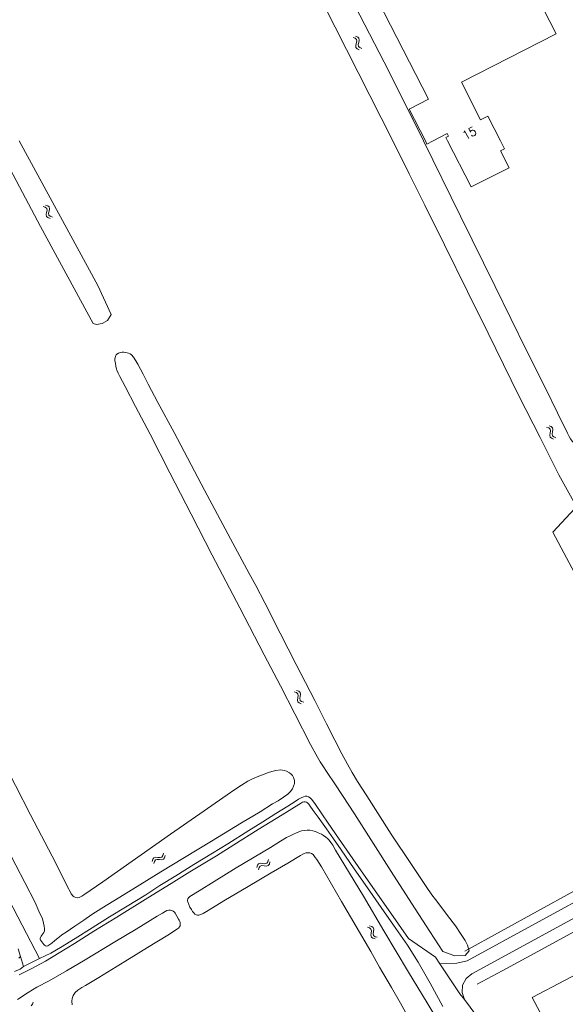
# Model space of a CAD drawing. Header units: metres. Extents: x 189705 to 199106, y 581686 to 588448.
# Tile 212 of 256: x 195154 to 195253, y 583844 to 584022. Entities that reach past the tile are written whole.
import ezdxf

# ---------------------------------------------------------------- set-up
doc = ezdxf.new("R2010")
doc.units = ezdxf.units.M
doc.layers.add('B-WA-OG-GBKN-G', color=7, linetype='Continuous', lineweight=18)
doc.styles.add('Style-STANDARD', font='STANDARD.shx')

msp = doc.modelspace()

# ---------------------------------------------------------------- linework, layer by layer
at = {"layer": 'B-WA-OG-GBKN-G'}
for p, q in [((195214.443, 584018.718), (195214.818, 584018.558)), ((195214.818, 584018.558), (195215.052, 584018.328)), ((195214.888, 584018.939), (195215.264, 584018.781)), ((195215.003, 584017.601), (195214.904, 584017.205)), ((195215.096, 584018.005), (195215.003, 584017.601)), ((195215.052, 584018.328), (195215.096, 584018.005)), ((195215.264, 584018.781), (195215.499, 584018.554)), ((195215.447, 584017.823), (195215.351, 584017.426)), ((195215.351, 584017.426), (195215.392, 584017.1)), ((195215.544, 584018.218), (195215.447, 584017.823)), ((195215.499, 584018.554), (195215.544, 584018.218)), ((195214.904, 584017.205), (195214.945, 584016.878)), ((195214.945, 584016.878), (195215.186, 584016.643)), ((195215.186, 584016.643), (195215.563, 584016.483)), ((195215.392, 584017.1), (195215.631, 584016.863)), ((195215.631, 584016.863), (195216.008, 584016.704)), ((195158.47, 583988.177), (195158.853, 583988.035)), ((195158.853, 583988.035), (195159.098, 583987.818)), ((195158.904, 583988.42), (195159.287, 583988.281)), ((195159.159, 583987.497), (195159.086, 583987.089)), ((195159.098, 583987.818), (195159.159, 583987.497)), ((195159.287, 583988.281), (195159.533, 583988.066)), ((195159.518, 583987.334), (195159.442, 583986.932)), ((195159.595, 583987.733), (195159.518, 583987.334)), ((195159.533, 583988.066), (195159.595, 583987.733)), ((195159.086, 583987.089), (195159.007, 583986.688)), ((195159.007, 583986.688), (195159.064, 583986.364)), ((195159.064, 583986.364), (195159.317, 583986.141)), ((195159.317, 583986.141), (195159.701, 583986.001)), ((195159.442, 583986.932), (195159.499, 583986.608)), ((195159.499, 583986.608), (195159.751, 583986.384)), ((195159.751, 583986.384), (195160.134, 583986.244)), ((195249.779, 583948.149), (195249.394, 583948.287)), ((195250.032, 583947.927), (195249.779, 583948.149)), ((195250.211, 583948.395), (195249.826, 583948.533)), ((195250.465, 583948.173), (195250.211, 583948.395)), ((195250.525, 583947.85), (195250.465, 583948.173)), ((195249.944, 583946.801), (195250.018, 583947.201)), ((195250.008, 583946.469), (195249.944, 583946.801)), ((195250.256, 583946.255), (195250.008, 583946.469)), ((195250.018, 583947.201), (195250.091, 583947.603)), ((195250.091, 583947.603), (195250.032, 583947.927)), ((195250.64, 583946.119), (195250.256, 583946.255)), ((195250.379, 583947.04), (195250.449, 583947.449)), ((195250.441, 583946.72), (195250.379, 583947.04)), ((195250.688, 583946.504), (195250.441, 583946.72)), ((195250.449, 583947.449), (195250.525, 583947.85)), ((195251.071, 583946.365), (195250.688, 583946.504)), ((195204.192, 583900.307), (195203.805, 583900.44)), ((195204.448, 583900.089), (195204.192, 583900.307)), ((195204.62, 583900.56), (195204.233, 583900.692)), ((195204.513, 583899.766), (195204.448, 583900.089)), ((195204.878, 583900.342), (195204.62, 583900.56)), ((195204.872, 583899.617), (195204.942, 583900.019)), ((195204.942, 583900.019), (195204.878, 583900.342)), ((195204.377, 583898.962), (195204.445, 583899.363)), ((195204.446, 583898.631), (195204.377, 583898.962)), ((195204.445, 583899.363), (195204.513, 583899.766)), ((195204.697, 583898.421), (195204.446, 583898.631)), ((195205.083, 583898.291), (195204.697, 583898.421)), ((195204.808, 583899.207), (195204.872, 583899.617)), ((195204.875, 583898.888), (195204.808, 583899.207)), ((195205.126, 583898.676), (195204.875, 583898.888)), ((195205.511, 583898.543), (195205.126, 583898.676)), ((195178.155, 583869.799), (195178.252, 583870.195)), ((195178.252, 583870.195), (195178.439, 583870.464)), ((195178.439, 583870.464), (195178.763, 583870.561)), ((195178.443, 583869.395), (195178.543, 583869.79)), ((195178.543, 583869.79), (195178.733, 583870.058)), ((195178.733, 583870.058), (195179.045, 583870.152)), ((195178.763, 583870.561), (195179.169, 583870.527)), ((195179.045, 583870.152), (195179.459, 583870.124)), ((195179.169, 583870.527), (195179.576, 583870.495)), ((195179.459, 583870.124), (195179.865, 583870.089)), ((195179.576, 583870.495), (195179.892, 583870.587)), ((195179.865, 583870.089), (195180.181, 583870.181)), ((195179.892, 583870.587), (195180.088, 583870.861)), ((195180.088, 583870.861), (195180.186, 583871.257)), ((195180.181, 583870.181), (195180.376, 583870.456)), ((195180.376, 583870.456), (195180.474, 583870.853)), ((195199.029, 583869.727), (195198.833, 583869.463)), ((195199.136, 583870.12), (195199.029, 583869.727)), ((195197.183, 583869.097), (195197.077, 583868.702)), ((195197.383, 583869.369), (195197.183, 583869.097)), ((195197.463, 583868.687), (195197.357, 583868.292)), ((195197.7, 583869.454), (195197.383, 583869.369)), ((195197.664, 583868.957), (195197.463, 583868.687)), ((195197.982, 583869.043), (195197.664, 583868.957)), ((195198.106, 583869.411), (195197.7, 583869.454)), ((195198.388, 583869.002), (195197.982, 583869.043)), ((195198.519, 583869.375), (195198.106, 583869.411)), ((195198.793, 583868.96), (195198.388, 583869.002)), ((195198.833, 583869.463), (195198.519, 583869.375)), ((195199.119, 583869.051), (195198.793, 583868.96)), ((195199.311, 583869.316), (195199.119, 583869.051)), ((195199.416, 583869.71), (195199.311, 583869.316)), ((195217.01, 583857.881), (195217.401, 583857.768)), ((195217.401, 583857.768), (195217.662, 583857.569)), ((195217.425, 583858.155), (195217.817, 583858.044)), ((195217.662, 583857.569), (195217.745, 583857.253)), ((195217.817, 583858.044), (195218.078, 583857.848)), ((195218.078, 583857.848), (195218.164, 583857.52)), ((195218.164, 583857.52), (195218.116, 583857.116)), ((195217.702, 583856.841), (195217.652, 583856.436)), ((195217.652, 583856.436), (195217.733, 583856.117)), ((195217.745, 583857.253), (195217.702, 583856.841)), ((195217.733, 583856.117), (195218.001, 583855.912)), ((195218.001, 583855.912), (195218.394, 583855.8)), ((195218.116, 583857.116), (195218.069, 583856.71)), ((195218.069, 583856.71), (195218.149, 583856.391)), ((195218.149, 583856.391), (195218.416, 583856.186)), ((195218.416, 583856.186), (195218.809, 583856.073)), ((195156.31, 583843.709), (195156.515, 583843.976)), ((195156.515, 583843.976), (195156.628, 583844.369))]:
    msp.add_line(p, q, dxfattribs=at)
at = {"layer": 'B-WA-OG-GBKN-G', "flags": 128}
for points in [[(195241.035, 584000), (195238.75, 584004.48), (195237.46, 584003.82), (195234, 584010.61), (195251.12, 584019.35), (195232.84, 584055.07), (195209.78, 584043.3), (195228.03, 584007.56)], [(195227.161, 584000), (195220.87, 584012.616), (195213.048, 584027.803), (195205.454, 584042.762), (195204.857, 584043.88)], [(195200.051, 584041.765), (195209.068, 584024.693), (195221.588, 584000)], [(195228.03, 584007.56), (195224.561, 584005.744), (195227.49, 584000)], [(195154.105, 584000), (195168.313, 583973.904), (195170.718, 583968.634), (195170.053, 583967.561), (195169.144, 583967.02), (195168.106, 583966.842), (195167.485, 583966.987), (195157.997, 583984.543), (195149.71, 584000)], [(195221.588, 584000), (195224.567, 583994.06), (195227.378, 583988.402), (195230.929, 583981.223), (195235.095, 583972.775), (195238.825, 583965.266), (195244.396, 583953.951), (195248.228, 583946.391), (195251.576, 583939.669), (195254.33, 583934.784)], [(195227.161, 584000), (195233.835, 583986.388), (195240.07, 583973.678), (195245.769, 583962.11), (195249.116, 583955.463), (195251.339, 583950.846), (195253.179, 583947.193), (195253.486, 583946.609), (195253.715, 583946.178), (195254.003, 583945.758), (195254.302, 583945.418), (195255.092, 583944.683), (195255.346, 583944.506), (195255.804, 583944.355), (195256.236, 583944.305), (195256.54, 583944.332), (195256.997, 583944.409), (195257.454, 583944.563), (195258.037, 583944.996), (195258.62, 583945.481), (195259.329, 583946.067), (195259.861, 583946.577), (195260.846, 583947.599), (195262.064, 583949.022)], [(195227.49, 584000), (195227.779, 583999.433), (195228.88, 584000)], [(195228.88, 584000), (195231.441, 584001.319)], [(195231.441, 584001.319), (195231.67, 584000.87), (195231.18, 584000.62), (195231.497, 584000)], [(195231.497, 584000), (195235.75, 583991.68), (195242.61, 583995.17), (195241.06, 583998.2), (195241.77, 583998.56), (195241.035, 584000)], [(195208.471, 583887.798), (195208.037, 583888.635), (195206.76, 583890.918), (195203.924, 583896.473), (195201.319, 583901.496), (195198.356, 583907.153), (195193.962, 583915.6), (195189.006, 583925.113), (195185.174, 583932.546), (195181.317, 583940.004), (195177.765, 583947.005), (195175.134, 583952.028), (195173.269, 583955.605), (195172.299, 583957.431), (195171.992, 583958.04), (195171.787, 583958.573), (195171.736, 583958.827), (195171.608, 583959.258), (195171.504, 583959.817), (195171.427, 583960.274), (195171.426, 583960.604), (195171.451, 583960.782), (195171.526, 583961.087), (195171.627, 583961.316), (195171.779, 583961.469), (195172.083, 583961.648), (195172.438, 583961.75), (195172.718, 583961.827), (195173.048, 583961.828), (195173.327, 583961.778), (195173.615, 583961.725), (195173.887, 583961.627), (195174.178, 583961.496), (195174.421, 583961.324), (195174.778, 583960.944), (195175.211, 583960.285), (195175.543, 583959.676), (195176.54, 583957.824), (195177.434, 583956.048), (195179.196, 583952.751), (195182.108, 583947.297)], [(195235.42, 583853.654), (195235.087, 583854.644), (195234.678, 583855.506), (195233.938, 583856.597), (195232.918, 583858.118), (195231.49, 583859.994), (195230.087, 583861.87), (195229.322, 583862.884), (195228.659, 583863.746), (195227.639, 583865.242), (195224.985, 583869.248), (195221.337, 583874.725), (195216.897, 583881.648), (195215.238, 583884.235), (195214.268, 583885.858), (195213.426, 583887.38), (195212.404, 583889.257), (195211.152, 583891.718), (195209.645, 583894.635), (195207.499, 583898.871), (195204.152, 583905.365), (195201.291, 583911.048), (195198.506, 583916.553), (195196.845, 583919.648), (195195.671, 583921.854), (195192.274, 583928.094), (195187.6, 583936.897), (195182.108, 583947.297)], [(195234.592, 583853.57), (195254.332, 583864.413), (195273.719, 583877.621), (195276.25, 583878.782), (195275.245, 583882.083), (195270.446, 583891.541), (195263.835, 583904.273), (195250.499, 583929.314), (195257.693, 583936.985)], [(195203.475, 583885.319), (195203.245, 583885.573), (195202.94, 583885.801), (195202.406, 583886.078), (195201.999, 583886.204), (195201.414, 583886.33), (195200.5, 583886.251), (195199.739, 583886.02), (195199.155, 583885.841), (195198.394, 583885.584), (195197.43, 583885.201), (195196.288, 583884.715), (195195.451, 583884.28), (195194.259, 583883.566), (195193.068, 583882.775), (195191.674, 583881.831), (195186.756, 583878.362), (195181.458, 583874.689), (195169.24, 583866.093), (195165.793, 583863.721), (195165.463, 583863.491), (195165.226, 583863.375), (195164.981, 583863.286), (195164.702, 583863.235), (195164.372, 583863.259), (195164.041, 583863.385), (195163.863, 583863.512), (195163.532, 583863.917), (195163.378, 583864.222), (195162.842, 583865.211), (195160.721, 583869.448), (195156.174, 583878.225), (195147.999, 583894.105)], [(195208.471, 583887.798), (195208.981, 583887.037), (195209.772, 583885.845), (195211.15, 583883.817), (195212.553, 583881.687), (195214.697, 583878.365), (195217.657, 583873.775), (195221.765, 583867.334), (195225.644, 583861.222), (195228.298, 583857.114), (195230.62, 583853.539)], [(195157.775, 583852.215), (195139.638, 583887.12)], [(195158.422, 583856.688), (195158.245, 583856.459), (195158.093, 583856.281), (195157.967, 583856.052), (195157.942, 583855.848), (195157.942, 583855.696), (195157.979, 583855.574), (195158.045, 583855.468), (195158.555, 583854.758), (195158.708, 583854.631), (195158.886, 583854.53), (195159.064, 583854.48), (195159.318, 583854.531), (195159.495, 583854.633), (195160.053, 583855.016), (195160.585, 583855.475), (195161.117, 583855.908), (195161.395, 583856.188), (195161.852, 583856.545), (195162.587, 583857.03), (195164.209, 583858.102), (195165.781, 583859.173), (195167.226, 583860.168), (195169.077, 583861.367), (195172.297, 583863.332), (195175.948, 583865.578), (195179.726, 583867.901), (195184.011, 583870.504), (195188.853, 583873.465), (195194.305, 583876.783), (195197.652, 583878.774), (195199.883, 583880.203), (195200.923, 583880.765), (195201.855, 583881.392), (195202.621, 583881.938), (195203.102, 583882.371), (195203.507, 583882.931), (195203.885, 583883.847), (195203.858, 583884.431), (195203.679, 583884.964), (195203.475, 583885.319)], [(195154.151, 583849.283), (195156.282, 583850.382), (195158.868, 583851.761), (195161.328, 583853.267), (195164.092, 583854.926), (195167.641, 583857.197), (195171.774, 583859.724), (195177.377, 583863.194), (195181.586, 583865.823), (195184.958, 583867.89), (195189.776, 583870.825), (195192.894, 583872.765), (195197.28, 583875.546), (195201.616, 583878.226), (195204.633, 583880.089), (195204.937, 583880.268), (195205.115, 583880.37), (195205.318, 583880.472), (195205.528, 583880.534), (195205.759, 583880.554), (195206.002, 583880.508), (195206.232, 583880.35), (195206.436, 583880.12), (195206.691, 583879.79), (195207.253, 583878.979), (195208.145, 583877.762), (195209.625, 583875.658), (195210.9, 583873.883), (195212.277, 583871.88), (195214.65, 583868.457), (195217.022, 583865.034), (195219.522, 583861.484)], [(195173.648, 583861.71), (195176.994, 583863.778), (195179.53, 583865.411), (195182.42, 583867.172), (195185.691, 583869.213), (195189.063, 583871.306), (195191.827, 583872.965), (195195.604, 583875.364), (195198.14, 583876.946), (195200.472, 583878.426), (195202.627, 583879.779), (195203.996, 583880.621), (195204.579, 583881.029), (195205.061, 583881.31), (195205.467, 583881.489), (195205.762, 583881.569), (195206.077, 583881.567), (195206.407, 583881.466), (195206.687, 583881.289), (195206.967, 583880.985), (195207.63, 583880.047), (195209.952, 583876.725), (195211.789, 583873.962), (195215.921, 583868.079), (195220.844, 583861.031), (195224.466, 583855.833), (195229.298, 583852.462)], [(195236.861, 583847.586), (195241.375, 583850.012), (195247.131, 583853.154), (195255.652, 583857.776), (195262.449, 583861.504), (195268.332, 583864.722), (195271.604, 583866.484), (195273.581, 583867.81), (195276.75, 583869.877), (195278.702, 583871.102), (195279.767, 583871.944), (195280.628, 583872.759), (195281.311, 583873.548), (195281.868, 583874.363), (195282.221, 583875.126), (195282.524, 583875.914), (195282.749, 583876.957), (195282.848, 583878.024), (195282.971, 583879.294)], [(195229.896, 583840.733), (195227.802, 583844.233), (195224.433, 583849.787), (195219.966, 583857.218), (195216.29, 583863.508), (195212.972, 583869.036), (195211.236, 583871.851), (195210.776, 583872.714), (195210.419, 583873.221), (195210.113, 583873.652), (195209.833, 583873.905), (195209.523, 583874.2), (195209.12, 583874.462), (195208.713, 583874.69), (195208.154, 583874.942), (195207.645, 583875.195), (195207.187, 583875.346), (195206.628, 583875.446), (195206.143, 583875.448), (195205.638, 583875.392), (195205.13, 583875.289), (195204.343, 583875.008), (195203.582, 583874.675), (195202.973, 583874.369), (195202.415, 583874.088), (195201.351, 583873.449), (195199.55, 583872.301)], [(195229.298, 583852.462), (195230.075, 583851.266), (195233.16, 583851.386), (195235.028, 583851.813), (195259.72, 583865.319), (195274.493, 583873.658)], [(195158.674, 583857.273), (195158.699, 583857.629), (195158.647, 583858.086), (195158.543, 583858.645), (195158.313, 583859.406), (195157.699, 583860.802), (195157.008, 583862.349), (195155.143, 583866.002), (195151.874, 583872.243)], [(195219.198, 583850.687), (195217.615, 583853.502), (195212.33, 583862.531), (195208.73, 583868.821), (195207.888, 583870.114), (195207.608, 583870.52), (195207.2, 583871.027), (195206.925, 583871.229), (195206.615, 583871.33), (195206.255, 583871.353), (195205.929, 583871.328), (195205.599, 583871.226), (195205.345, 583871.123), (195204.94, 583870.868), (195202.658, 583869.465), (195199.666, 583867.703), (195195.507, 583865.278), (195191.12, 583862.674), (195188.255, 583860.939), (195187.368, 583860.403), (195186.911, 583860.198), (195186.556, 583860.096), (195186.353, 583860.07), (195186.073, 583860.145), (195185.87, 583860.275), (195185.662, 583860.49), (195185.462, 583860.753), (195185.232, 583861.083), (195184.977, 583861.539), (195184.747, 583861.996), (195184.568, 583862.503), (195184.542, 583862.63), (195184.541, 583862.808), (195184.617, 583863.037), (195184.693, 583863.19), (195184.818, 583863.342), (195184.971, 583863.47), (195186.645, 583864.491), (195189.358, 583866.175), (195193.338, 583868.651), (195199.55, 583872.301)], [(195235.892, 583849.453), (195255.89, 583860.405), (195276.773, 583872.115)], [(195157.775, 583852.215), (195159.855, 583853.186), (195161.579, 583854.207), (195164.241, 583855.866), (195167.309, 583857.806), (195170.453, 583859.771), (195173.648, 583861.71)], [(195179.063, 583859.871), (195180.002, 583860.433), (195180.483, 583860.739), (195180.815, 583860.91), (195181.153, 583860.97), (195181.448, 583860.97), (195181.702, 583860.92), (195181.931, 583860.794), (195182.16, 583860.617), (195182.288, 583860.439), (195182.926, 583859.349), (195183.053, 583859.146), (195183.13, 583858.943), (195183.182, 583858.74), (195183.208, 583858.562), (195183.208, 583858.359), (195183.181, 583858.147), (195183.108, 583857.952), (195182.931, 583857.748), (195182.728, 583857.595), (195181.004, 583856.472), (195177.277, 583854.226), (195173.195, 583851.674), (195168.504, 583848.816), (195166.121, 583847.386), (195165.431, 583846.983), (195164.751, 583846.544), (195164.219, 583846.085), (195163.891, 583845.551), (195163.714, 583845.042), (195163.665, 583844.56), (195163.718, 583843.874)], [(195230.638, 583843.586), (195228.355, 583847.757), (195226.167, 583851.586), (195224.292, 583854.664), (195221.716, 583858.239), (195219.522, 583861.484)], [(195179.063, 583859.871), (195175.286, 583857.523), (195171.406, 583855.226), (195166.056, 583851.984), (195162.658, 583850.044), (195159.539, 583848.232), (195157.307, 583847.057), (195155.761, 583846.087), (195153.809, 583844.837)], [(195254.34, 583859.617), (195258.675, 583851.478), (195246.799, 583845.172), (195249.105, 583840.815), (195247.137, 583839.755)], [(195158.674, 583857.273), (195158.599, 583856.943), (195158.422, 583856.688)], [(195154.091, 583852.332), (195154.395, 583852.612), (195153.96, 583854.008)], [(195154.395, 583852.612), (195154.934, 583850.784)], [(195154.934, 583850.784), (195157.775, 583852.215)], [(195230.62, 583853.539), (195232.805, 583852.705), (195234.679, 583852.76), (195235.42, 583853.654)], [(195153.286, 583849.865), (195154.301, 583850.325), (195154.934, 583850.784)], [(195227.247, 583837.301), (195227.01, 583837.447), (195226.78, 583837.701), (195226.576, 583838.031), (195226.347, 583838.36), (195224.534, 583841.454), (195222.977, 583844.168), (195221.368, 583847.009), (195219.198, 583850.687)], [(195230.075, 583851.266), (195233.73, 583845.866), (195234.54, 583844.842)], [(195235.892, 583849.453), (195234.852, 583848.617), (195234.226, 583847.438), (195234.116, 583846.108), (195234.54, 583844.842)], [(195234.54, 583844.842), (195236.59, 583842.064), (195238.416, 583840.022), (195242.894, 583835.463)]]:
    msp.add_lwpolyline(points, dxfattribs=at)

# ---------------------------------------------------------------- texts
at = {"layer": 'B-WA-OG-GBKN-G', "style": 'Style-STANDARD'}
msp.add_text('15', height=1.6, rotation=27.05168, dxfattribs=at).set_placement((195234.699, 584000.116))

doc.saveas('drawing.dxf')
